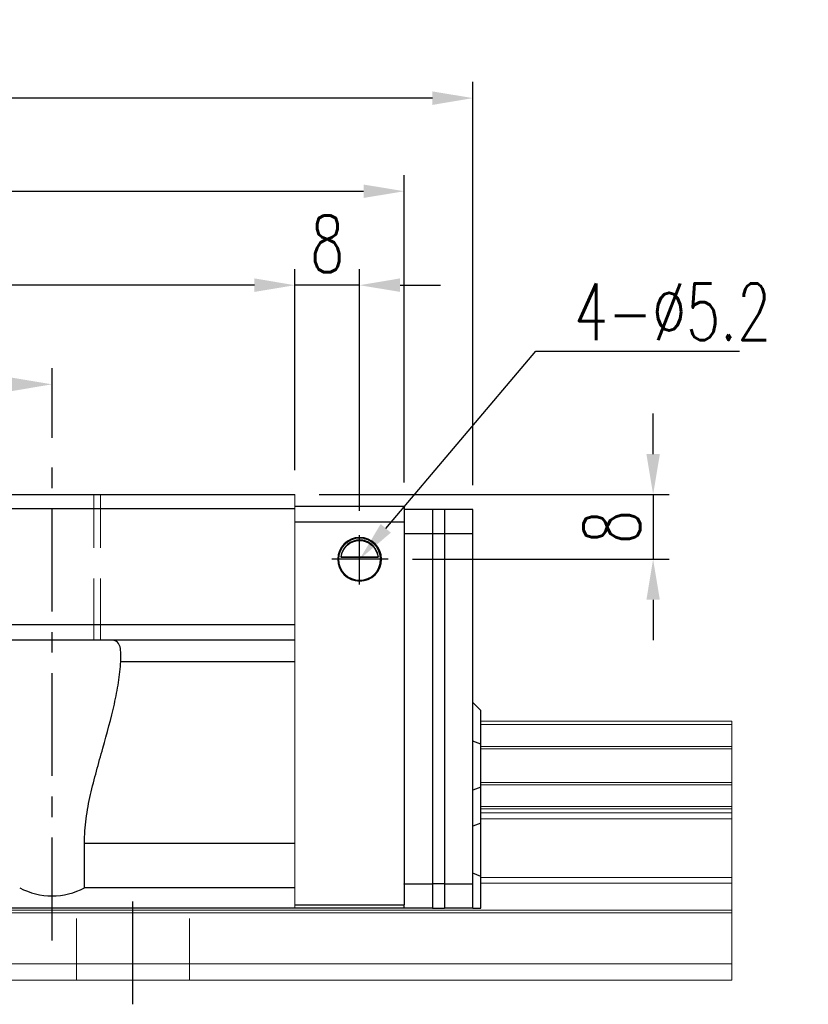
# Model space of a CAD drawing. Header units: millimetres. Extents: x 65 to 594, y 163 to 334.
# Tile 53 of 53: x 496 to 594, y 190 to 311. Entities that reach past the tile are written whole.
import ezdxf
from ezdxf import colors
from ezdxf.entities.mleader import LeaderData, LeaderLine
from ezdxf.math import Vec2, Vec3

# ---------------------------------------------------------------- set-up
doc = ezdxf.new("R2010")
doc.units = ezdxf.units.MM
doc.header["$LTSCALE"] = 2
doc.header["$PDSIZE"] = -1
for name, pattern in [('CENTER', [10.16, 6.35, -1.27, 1.27, -1.27]), ('DASHED', [0.75, 0.5, -0.25]), ('HIDDEN', [1.905, 1.27, -0.635])]:
    doc.linetypes.add(name, pattern=pattern)
for name, color, linetype in [('2', 7, 'Continuous'), ('CL', 1, 'CENTER'), ('DIM', 4, 'Continuous'), ('HID', 2, 'DASHED'), ('OUT', 3, 'Continuous')]:
    doc.layers.add(name, color=color, linetype=linetype)
doc.styles.add('DIM-7', font='SIMPLEX.shx', dxfattribs={"width": 0.7, "bigfont": 'chineset.shx'})
doc.dimstyles.new('CNS', dxfattribs={"dimtxt": 3.5, "dimasz": 2.5, "dimexe": 1, "dimexo": 1.5, "dimgap": 0.09, "dimtad": 0, "dimdsep": 46, "dimtxsty": 'DIM-7', "dimcen": 0.09, "dimclrd": 1, "dimclre": 1, "dimclrt": 4, "dimadec": 0, "dimazin": 0, "dimtfac": 1, "dimtix": 1, "dimtmove": 2, "dimatfit": 3, "dimfxl": 1, "dimtvp": 0.971429, "dimtolj": 1, "dimarcsym": 0})

# ---------------------------------------------------------------- blocks, each defined once
blk = doc.blocks.new('*D11')
at = {"color": 7, "lineweight": -2, "transparency": 16777216}
for p, q in [((530.38, 255.53), (530.38, 280.4)), ((538.38, 250.5), (538.38, 280.4)), ((525.38, 278.4), (520.38, 278.4)), ((538.38, 278.4), (530.38, 278.4)), ((543.38, 278.4), (548.38, 278.4))]:
    blk.add_line(p, q, dxfattribs=at)
at = {"color": 7, "transparency": 16777216}
for points in [[(525.38, 279.24), (525.38, 277.57), (530.38, 278.4)], [(543.38, 279.24), (543.38, 277.57), (538.38, 278.4)]]:
    blk.add_solid(points, dxfattribs=at)
at = {"layer": 'DEFPOINTS', "color": 0, "transparency": 16777216}
for p in [(530.38, 278.4), (530.38, 252.53), (538.38, 247.5)]:
    blk.add_point(p, dxfattribs=at)
at = {"color": 7, "transparency": 16777216, "insert": (534.38, 283.5), "char_height": 7, "attachment_point": 5, "style": 'DIM-7'}
blk.add_mtext('\\A1;8', dxfattribs=at)
blk = doc.blocks.new('*D12')
at = {"color": 7, "lineweight": -2, "transparency": 16777216}
for p, q in [((420.38, 259.53), (420.38, 268.15)), ((500.38, 259.53), (500.38, 268.15)), ((495.38, 266.15), (425.38, 266.15))]:
    blk.add_line(p, q, dxfattribs=at)
at = {"color": 7, "transparency": 16777216}
for points in [[(425.38, 266.98), (425.38, 265.31), (420.38, 266.15)], [(495.38, 266.98), (495.38, 265.31), (500.38, 266.15)]]:
    blk.add_solid(points, dxfattribs=at)
at = {"layer": 'DEFPOINTS', "color": 0, "transparency": 16777216}
for p in [(420.38, 266.15), (420.38, 256.53), (500.38, 256.53)]:
    blk.add_point(p, dxfattribs=at)
at = {"color": 7, "transparency": 16777216, "insert": (460.38, 271.25), "char_height": 7, "attachment_point": 5, "style": 'DIM-7'}
blk.add_mtext('\\A1;80', dxfattribs=at)
blk = doc.blocks.new('*D13')
at = {"color": 7, "lineweight": -2, "transparency": 16777216}
for p, q in [((390.38, 255.53), (390.38, 280.4)), ((530.38, 255.53), (530.38, 280.4)), ((525.38, 278.4), (395.38, 278.4))]:
    blk.add_line(p, q, dxfattribs=at)
at = {"color": 7, "transparency": 16777216}
for points in [[(395.38, 279.24), (395.38, 277.57), (390.38, 278.4)], [(525.38, 279.24), (525.38, 277.57), (530.38, 278.4)]]:
    blk.add_solid(points, dxfattribs=at)
at = {"layer": 'DEFPOINTS', "color": 0, "transparency": 16777216}
for p in [(390.38, 278.4), (390.38, 252.53), (530.38, 252.53)]:
    blk.add_point(p, dxfattribs=at)
at = {"color": 7, "transparency": 16777216, "insert": (460.38, 283.5), "char_height": 7, "attachment_point": 5, "style": 'DIM-7'}
blk.add_mtext('\\A1;140', dxfattribs=at)
blk = doc.blocks.new('*D14')
at = {"color": 7, "lineweight": -2, "transparency": 16777216}
for p, q in [((368.38, 253.68), (368.38, 303.52)), ((552.38, 253.68), (552.38, 303.52)), ((547.38, 301.52), (373.38, 301.52))]:
    blk.add_line(p, q, dxfattribs=at)
at = {"color": 7, "transparency": 16777216}
for points in [[(373.38, 302.35), (373.38, 300.68), (368.38, 301.52)], [(547.38, 302.35), (547.38, 300.68), (552.38, 301.52)]]:
    blk.add_solid(points, dxfattribs=at)
at = {"layer": 'DEFPOINTS', "color": 0, "transparency": 16777216}
for p in [(368.38, 301.52), (368.38, 250.68), (552.38, 250.68)]:
    blk.add_point(p, dxfattribs=at)
at = {"color": 7, "transparency": 16777216, "insert": (460.38, 306.62), "char_height": 7, "attachment_point": 5, "style": 'DIM-7'}
blk.add_mtext('\\A1;184', dxfattribs=at)
blk = doc.blocks.new('*D15')
at = {"color": 7, "lineweight": -2, "transparency": 16777216}
for p, q in [((574.65, 257.53), (574.65, 262.53)), ((533.38, 252.53), (576.65, 252.53)), ((574.65, 252.53), (574.65, 244.53)), ((544.9, 244.53), (576.65, 244.53)), ((574.65, 239.53), (574.65, 234.53))]:
    blk.add_line(p, q, dxfattribs=at)
at = {"color": 7, "transparency": 16777216}
for points in [[(573.82, 257.53), (575.48, 257.53), (574.65, 252.53)], [(573.82, 239.53), (575.48, 239.53), (574.65, 244.53)]]:
    blk.add_solid(points, dxfattribs=at)
at = {"layer": 'DEFPOINTS', "color": 0, "transparency": 16777216}
for p in [(530.38, 252.53), (541.9, 244.53), (574.65, 244.53)]:
    blk.add_point(p, dxfattribs=at)
at = {"color": 7, "transparency": 16777216, "insert": (569.55, 248.53), "char_height": 7, "attachment_point": 5, "rotation": 90, "style": 'DIM-7'}
blk.add_mtext('\\A1;8', dxfattribs=at)
blk = doc.blocks.new('*D25')
at = {"layer": 'DEFPOINTS', "color": 0, "transparency": 16777216}
for p in [(543.88, 290.01), (376.88, 251.03), (543.88, 251.02)]:
    blk.add_point(p, dxfattribs=at)
at = {"layer": 'DIM', "color": 7, "lineweight": -2, "transparency": 16777216}
for p, q in [((376.88, 254.03), (376.88, 292.01)), ((543.88, 254.02), (543.88, 292.01)), ((381.88, 290.01), (538.88, 290.01))]:
    blk.add_line(p, q, dxfattribs=at)
at = {"layer": 'DIM', "color": 7, "transparency": 16777216}
for points in [[(381.88, 290.84), (381.88, 289.18), (376.88, 290.01)], [(538.88, 290.84), (538.88, 289.18), (543.88, 290.01)]]:
    blk.add_solid(points, dxfattribs=at)
at = {"layer": 'DIM', "color": 7, "transparency": 16777216, "insert": (460.38, 295.11), "char_height": 7, "attachment_point": 5, "style": 'DIM-7'}
blk.add_mtext('\\A1;167', dxfattribs=at)

msp = doc.modelspace()

# ---------------------------------------------------------------- linework, layer by layer
at = {"layer": '2', "color": 0, "linetype": 'Continuous'}
for p, q in [((543.88, 251.033), (530.38, 251.033)), ((543.88, 251.033), (543.88, 249.133)), ((547.38, 250.683), (543.88, 250.683)), ((547.38, 250.683), (547.38, 247.683)), ((548.88, 250.683), (547.38, 250.683)), ((548.88, 250.683), (548.88, 247.683)), ((552.38, 250.683), (548.88, 250.683)), ((552.38, 247.683), (552.38, 250.683)), ((543.88, 249.133), (530.38, 249.133)), ((543.88, 249.133), (543.88, 201.833)), ((547.38, 247.683), (543.88, 247.683)), ((547.38, 247.683), (547.38, 204.433)), ((548.88, 247.683), (547.38, 247.683)), ((548.88, 247.683), (548.88, 204.433)), ((552.38, 247.683), (548.88, 247.683)), ((552.38, 204.433), (552.38, 247.683)), ((536.071, 244.807), (540.689, 244.807)), ((536.1, 244.833), (540.661, 244.833)), ((553.38, 225.833), (552.38, 226.833)), ((553.38, 221.685), (553.38, 225.833)), ((553.38, 221.685), (552.38, 222.049)), ((553.38, 216.38), (553.38, 221.685)), ((553.38, 216.38), (552.38, 216.016)), ((553.38, 211.911), (553.38, 216.38)), ((553.38, 211.911), (552.38, 211.547)), ((553.38, 205.321), (553.38, 211.911)), ((553.38, 205.321), (552.38, 205.735)), ((543.88, 204.433), (547.38, 204.433)), ((543.88, 204.383), (543.88, 204.433)), ((548.88, 204.433), (547.38, 204.433)), ((547.38, 204.433), (547.38, 201.433)), ((548.88, 204.433), (548.88, 201.433)), ((548.88, 204.433), (552.38, 204.433)), ((552.38, 201.433), (552.38, 204.433)), ((553.38, 201.433), (553.38, 205.321)), ((530.38, 201.833), (543.88, 201.833)), ((543.88, 201.433), (530.38, 201.433)), ((543.88, 201.433), (543.88, 201.833)), ((547.38, 201.433), (543.88, 201.433)), ((547.38, 201.433), (548.88, 201.433)), ((552.38, 201.433), (548.88, 201.433)), ((552.38, 201.433), (553.38, 201.433))]:
    msp.add_line(p, q, dxfattribs=at)
for radius, start, end in [(2.7, 90, 270), (2.6, 90, 270), (2.7, 270, 90), (2.6, 270, 90)]:
    msp.add_arc((538.38, 244.533), radius, start, end, dxfattribs=at)
at = {"layer": '2', "color": 0, "linetype": 'Continuous', "extrusion": (0, 0, -1)}
for start, end in [(7.49472, 90), (90, 172.50528)]:
    msp.add_arc((-538.38, 244.533), 2.3, start, end, dxfattribs=at)
at = {"layer": '2', "color": 0, "linetype": 'Continuous'}
for points, knots in [([(538.38, 246.912), (538.254, 246.912), (538.127, 246.901), (537.831, 246.851), (537.668, 246.801), (537.229, 246.618), (536.973, 246.445), (536.581, 246.052), (536.429, 245.845), (536.218, 245.425), (536.145, 245.218), (536.089, 244.937), (536.079, 244.873), (536.071, 244.807)], [0, 0, 0, 0, 0.0998047, 0.0998047, 0.2515472, 0.2515472, 0.5439534, 0.5439534, 0.769985, 0.769985, 0.9482846, 0.9482846, 1, 1, 1, 1]), ([(540.689, 244.807), (540.662, 245.04), (540.601, 245.267), (540.429, 245.672), (540.317, 245.857), (540.001, 246.258), (539.773, 246.453), (539.354, 246.697), (539.172, 246.776), (538.859, 246.863), (538.737, 246.887), (538.535, 246.908), (538.457, 246.912), (538.38, 246.912)], [0, 0, 0, 0, 0.187135, 0.187135, 0.3722972, 0.3722972, 0.651232, 0.651232, 0.8354912, 0.8354912, 0.9393137, 0.9393137, 1, 1, 1, 1])]:
    msp.add_open_spline(points, degree=3, knots=knots, dxfattribs=at)
for points in [[(536.071, 244.807), (536.081, 244.816), (536.09, 244.824), (536.1, 244.833)], [(540.661, 244.833), (540.67, 244.824), (540.68, 244.816), (540.689, 244.807)]]:
    msp.add_open_spline(points, degree=3, dxfattribs=at)
at = {"layer": 'CL', "color": 0}
for p, q in [((500.38, 197.433), (500.38, 256.533)), ((510.38, 189.533), (510.38, 204.433))]:
    msp.add_line(p, q, dxfattribs=at)
at = {"layer": 'DIM', "color": 0}
for p, q in [((538.38, 241.392), (538.38, 247.495)), ((541.899, 244.533), (534.969, 244.533))]:
    msp.add_line(p, q, dxfattribs=at)
at = {"layer": 'HID', "color": 7, "linetype": 'HIDDEN', "lineweight": 0, "ltscale": 3}
for p, q in [((505.53, 234.533), (505.53, 252.533)), ((506.38, 234.533), (506.38, 252.533))]:
    msp.add_line(p, q, dxfattribs=at)
at = {"layer": 'HID', "color": 0, "linetype": 'HIDDEN', "lineweight": 0, "ltscale": 3}
for p, q in [((503.38, 192.533), (503.38, 201.433)), ((517.38, 192.533), (517.38, 201.433))]:
    msp.add_line(p, q, dxfattribs=at)
at = {"layer": 'OUT', "color": 7}
for p, q in [((390.38, 252.533), (530.38, 252.533)), ((530.38, 250.783), (390.38, 250.783)), ((530.38, 236.433), (390.38, 236.433)), ((530.38, 234.533), (390.38, 234.533)), ((508.86, 231.903), (530.38, 231.903)), ((504.38, 203.933), (504.38, 209.433)), ((504.38, 209.433), (530.38, 209.433)), ((530.38, 203.933), (504.38, 203.933)), ((530.38, 201.433), (390.38, 201.433))]:
    msp.add_line(p, q, dxfattribs=at)
at = {"layer": 'OUT', "color": 7, "linetype": 'Continuous', "lineweight": 15}
msp.add_line((530.38, 252.533), (530.38, 201.433), dxfattribs=at)
at = {"layer": 'OUT', "color": 0, "linetype": 'Continuous', "lineweight": 15}
for p, q in [((553.38, 224.533), (584.38, 224.533)), ((553.38, 224.108), (584.38, 224.108)), ((584.38, 224.108), (584.38, 224.533)), ((584.38, 221.396), (584.38, 224.108)), ((553.38, 221.396), (584.38, 221.396)), ((553.38, 221.102), (584.38, 221.102)), ((584.38, 221.102), (584.38, 221.396)), ((584.38, 216.963), (584.38, 221.102)), ((553.38, 216.963), (584.38, 216.963)), ((553.38, 216.669), (584.38, 216.669)), ((584.38, 216.669), (584.38, 216.963)), ((584.38, 213.957), (584.38, 216.669)), ((553.38, 213.957), (584.38, 213.957)), ((553.38, 213.679), (584.38, 213.679)), ((553.38, 213.178), (584.38, 213.178)), ((584.38, 213.679), (584.38, 213.957)), ((584.38, 213.178), (584.38, 213.679)), ((584.38, 212.471), (584.38, 213.178)), ((553.38, 212.471), (584.38, 212.471)), ((584.38, 205.197), (584.38, 212.471)), ((553.38, 205.197), (584.38, 205.197)), ((553.38, 204.49), (584.38, 204.49)), ((584.38, 204.49), (584.38, 205.197)), ((584.38, 201.179), (584.38, 204.49)), ((334.122, 201.179), (584.38, 201.179)), ((334.343, 200.826), (584.38, 200.826)), ((584.38, 200.826), (584.38, 201.179)), ((584.38, 194.533), (584.38, 200.826)), ((335.983, 194.533), (584.38, 194.533)), ((584.38, 192.533), (584.38, 194.533)), ((280.38, 192.533), (584.38, 192.533))]:
    msp.add_line(p, q, dxfattribs=at)
at = {"layer": 'OUT', "color": 7}
msp.add_arc((500.38, 211.433), 8.5, 241.92751, 298.07249, dxfattribs=at)
for points, knots in [([(508.86, 231.903), (508.879, 232.32), (508.889, 232.698), (508.852, 233.372), (508.807, 233.651), (508.676, 233.99), (508.621, 234.09), (508.49, 234.257), (508.414, 234.324), (508.152, 234.484), (507.929, 234.533), (507.67, 234.533)], [0, 0, 0, 0, 0.25, 0.25, 0.5, 0.5, 0.625, 0.625, 0.75, 0.75, 1, 1, 1, 1]), ([(504.38, 209.433), (504.38, 210.458), (504.456, 211.47), (504.723, 213.47), (504.913, 214.459), (505.245, 215.931), (505.363, 216.42), (505.609, 217.391), (505.736, 217.872), (506.124, 219.305), (506.391, 220.246), (507.175, 223.037), (507.677, 224.855), (508.276, 227.539), (508.451, 228.427), (508.723, 230.191), (508.819, 231.055), (508.86, 231.903)], [0, 0, 0, 0, 0.125, 0.125, 0.25, 0.25, 0.3125, 0.3125, 0.375, 0.375, 0.5, 0.5, 0.75, 0.75, 0.875, 0.875, 1, 1, 1, 1])]:
    msp.add_open_spline(points, degree=3, knots=knots, dxfattribs=at)

# ---------------------------------------------------------------- dimensions: what is measured, and where the dimension line sits
at = {"color": 0}
for base, p1, p2, picture, middle in [((368.38, 301.517), (552.38, 250.683), (368.38, 250.683), '*D14', (460.38, 306.617)), ((390.38, 278.403), (530.38, 252.533), (390.38, 252.533), '*D13', (460.38, 283.503)), ((530.38, 278.403), (538.38, 247.495), (530.38, 252.533), '*D11', (534.38, 283.503)), ((420.38, 266.147), (500.38, 256.533), (420.38, 256.533), '*D12', (460.38, 271.247))]:
    dim = msp.add_linear_dim(base=base, p1=p1, p2=p2, dimstyle='CNS', override={"dimscale": 2, "dimgap": 0.8, "dimtad": 1, "dimclrd": 7, "dimclre": 7, "dimclrt": 7, "dimtmove": 1}, dxfattribs=at)
    dim.commit()
    dim.dimension.update_dxf_attribs({"geometry": picture, "text_midpoint": middle})
dim = msp.add_linear_dim(base=(574.649, 244.533), p1=(530.38, 252.533), p2=(541.899, 244.533), angle=90, dimstyle='CNS', override={"dimscale": 2, "dimgap": 0.8, "dimtad": 1, "dimclrd": 7, "dimclre": 7, "dimclrt": 7, "dimtmove": 1}, dxfattribs=at)
dim.commit()
dim.dimension.update_dxf_attribs({"geometry": '*D15', "text_midpoint": (569.549, 248.533)})
at = {"layer": 'DIM', "color": 0}
dim = msp.add_linear_dim(base=(543.88, 290.009), p1=(376.88, 251.033), p2=(543.88, 251.024), dimstyle='CNS', override={"dimscale": 2, "dimgap": 0.8, "dimtad": 1, "dimclrd": 7, "dimclre": 7, "dimclrt": 7, "dimtmove": 1}, dxfattribs=at)
dim.commit()
dim.dimension.update_dxf_attribs({"geometry": '*D25', "text_midpoint": (460.38, 295.109)})

# ---------------------------------------------------------------- leaders
at = {"color": 0}
ml = msp.add_multileader_mtext('Standard', dxfattribs=at)
ml.set_content('{\\C7;4-%%C5.2}', color=4, style='DIM-7')
ml.set_leader_properties(color=7)
ml.build(insert=Vec2(0, 0))
ml.multileader.update_dxf_attribs({"text_left_attachment_type": 6, "text_right_attachment_type": 6, "dogleg_length": 0.36, "arrow_head_size": 5, "scale": 2})
ctx = ml.context
ctx.base_point, ctx.scale, ctx.char_height, ctx.arrow_head_size, ctx.landing_gap_size, ctx.plane_origin = Vec3(560.869, 270.227), 2, 7, 5, 4, Vec3(521.38, 244.533)
ctx.left_attachment, ctx.right_attachment = 6, 6
notes = []
notes.append((ctx, [(0, (1, 1, 0), (560.149, 270.227), (1, 0), 0.72, [(0, [(538.38, 244.533)], 0, [])])]))
ctx.mtext.insert, ctx.mtext.flow_direction = Vec3(564.869, 278.627), 5
for ctx, leaders in notes:
    for number, flags, end, landing, length, lines in leaders:
        leader = LeaderData()
        leader.index, (leader.has_last_leader_line, leader.has_dogleg_vector, leader.attachment_direction) = number, flags
        leader.last_leader_point, leader.dogleg_vector, leader.dogleg_length = Vec3(end), Vec3(landing), length
        for number, points, colour, breaks in lines:
            line = LeaderLine()
            line.index, line.vertices, line.color, line.breaks = number, Vec3.list(points), colors.encode_raw_color(colour), breaks
            leader.lines.append(line)
        ctx.leaders.append(leader)

doc.saveas('drawing.dxf')
